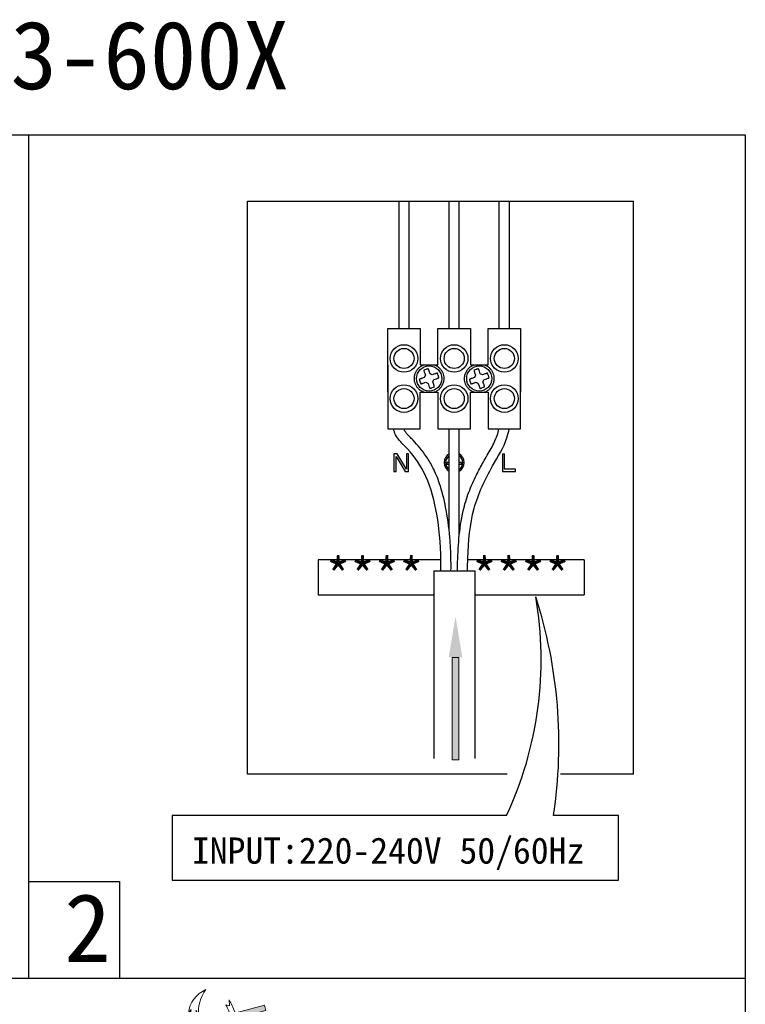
# Model space of a CAD drawing. Header units: inches. Extents: x -231 to 15565, y -8146 to 447.
# Tile 21 of 22: x 655 to 762, y 303 to 447. Entities that reach past the tile are written whole.
import ezdxf

# ---------------------------------------------------------------- set-up
doc = ezdxf.new("R2010")
doc.units = ezdxf.units.IN
doc.header["$MEASUREMENT"] = 0
doc.layers.add('注释', color=4, linetype='Continuous', lineweight=5)
doc.styles.get("Standard").update_dxf_attribs({"font": 'txt', "bigfont": 'gbcbig.shx'})
doc.styles.add('宋体', font='txt')

# ---------------------------------------------------------------- blocks, each defined once
blk = doc.blocks.new('1')
at = {"layer": '注释'}
h = blk.add_hatch(color=256, dxfattribs=at)
h.dxf.hatch_style = 1
h.paths.add_polyline_path([(1220.619, 277.454), (1220.664, 277.456), (1220.708, 277.457), (1220.753, 277.458), (1220.797, 277.458), (1220.842, 277.458), (1220.886, 277.458), (1220.931, 277.457), (1220.975, 277.456), (1221.019, 277.454), (1221.019, 278.009), (1220.619, 278.009)])
h.paths.add_polyline_path([(1220.679, 277.056), (1220.619, 277.054), (1220.619, 271.759), (1221.019, 271.759), (1221.019, 277.054), (1220.977, 277.056), (1220.917, 277.058), (1220.858, 277.059), (1220.798, 277.059), (1220.738, 277.058)])
for p, q in [((1221.019, 278.009), (1220.619, 278.009)), ((1221.934, 277.512), (1222.143, 277.244)), ((1221.991, 276.873), (1221.487, 276.809)), ((1221.66, 274.346), (1221.82, 274.592)), ((1222.104, 274.261), (1221.66, 274.346)), ((1221.019, 271.759), (1220.619, 271.759))]:
    blk.add_line(p, q, dxfattribs=at)
for points in [[(1220.619, 278.009), (1220.619, 277.454)], [(1221.019, 278.009), (1221.019, 277.454)], [(1220.619, 277.054), (1220.619, 271.759)], [(1221.019, 277.054), (1221.019, 271.759)]]:
    blk.add_lwpolyline(points, dxfattribs=at)
for centre, radius, start, end in [((1221.123, 275.447), 2.218, 8.08407, 68.56588), ((1221.131, 274.064), 2.768, 37.76411, 82.61165)]:
    blk.add_arc(centre, radius, start, end, dxfattribs=at)
for points, knots in [([(1222.143, 277.244), (1221.997, 277.295), (1221.844, 277.337), (1221.139, 277.485), (1220.534, 277.488), (1219.436, 277.267), (1218.944, 277.045), (1218.396, 276.55), (1218.243, 276.329), (1218.096, 275.851), (1218.105, 275.594), (1218.282, 275.122), (1218.447, 274.907), (1218.885, 274.544), (1219.159, 274.395), (1219.959, 274.107), (1220.539, 274.031), (1221.452, 274.091), (1221.793, 274.157), (1222.104, 274.261)], [1.043437, 1.043437, 1.043437, 1.043437, 1.234217, 1.234217, 1.89443, 1.89443, 2.554643, 2.554643, 2.959062, 2.959062, 3.36348, 3.36348, 3.767899, 3.767899, 4.172318, 4.172318, 4.820691, 4.820691, 5.222756, 5.222756, 5.222756, 5.222756]), ([(1221.991, 276.873), (1221.803, 276.937), (1221.599, 276.986), (1221.047, 277.068), (1220.686, 277.072), (1219.998, 276.988), (1219.672, 276.899), (1219.124, 276.651), (1218.903, 276.493), (1218.607, 276.154), (1218.532, 275.977), (1218.51, 275.632), (1218.561, 275.458), (1218.806, 275.113), (1219.003, 274.947), (1219.513, 274.676), (1219.825, 274.573), (1220.498, 274.456), (1220.859, 274.444), (1221.418, 274.499), (1221.626, 274.538), (1221.82, 274.592)], [1.053683, 1.053683, 1.053683, 1.053683, 1.329612, 1.329612, 1.772815, 1.772815, 2.216019, 2.216019, 2.659223, 2.659223, 3.102427, 3.102427, 3.545631, 3.545631, 3.988835, 3.988835, 4.432038, 4.432038, 4.875242, 4.875242, 5.147887, 5.147887, 5.147887, 5.147887])]:
    blk.add_open_spline(points, degree=3, knots=knots, dxfattribs=at)
blk.add_solid([(1220.403, 278.009), (1220.819, 280.509), (1221.236, 278.009)], dxfattribs=at)
blk = doc.blocks.new('A$C6A132A31')
at = {"xscale": 1.2, "yscale": 1.2, "zscale": 1.2}
blk.add_blockref('1', (-1461.744, -325.554), dxfattribs=at)
blk = doc.blocks.new('A$C382504A2')
at = {"rotation": 104.9360726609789}
blk.add_blockref('A$C6A132A31', (11.518, 1.426), dxfattribs=at)
blk = doc.blocks.new('6')
at = {"layer": '注释'}
h = blk.add_hatch(color=256, dxfattribs=at)
h.dxf.hatch_style = 1
h.paths.add_polyline_path([(1226.532, 265.896), (1226.932, 265.896), (1226.932, 272.146), (1226.532, 272.146)])
for p, q in [((1226.932, 272.146), (1226.532, 272.146)), ((1226.932, 265.896), (1226.532, 265.896))]:
    blk.add_line(p, q, dxfattribs=at)
for points in [[(1226.532, 272.146), (1226.532, 265.896)], [(1226.932, 272.146), (1226.932, 265.896)]]:
    blk.add_lwpolyline(points, dxfattribs=at)
blk.add_solid([(1226.315, 272.146), (1226.732, 274.646), (1227.148, 272.146)], dxfattribs=at)
blk = doc.blocks.new('A$C13204776')
at = {"ltscale": 0.5}
for p, q in [((94.76, 65.76), (94.76, 149.71)), ((94.76, 149.71), (151.26, 149.71)), ((151.26, 65.76), (151.26, 149.71)), ((123.08, 97.17), (105.1, 97.17)), ((105.1, 97.17), (105.1, 92.02)), ((144.06, 97.17), (127.01, 97.17)), ((144.06, 97.17), (144.06, 92.02)), ((105.1, 92.02), (122.02, 92.02)), ((128.02, 92.02), (144.06, 92.02)), ((132.8, 65.76), (94.76, 65.76)), ((151.26, 65.76), (140.61, 65.76)), ((132.71, 59.7), (83.72, 59.7)), ((83.72, 59.7), (83.72, 50.22)), ((149.07, 59.7), (139.58, 59.7)), ((149.07, 50.22), (149.07, 59.7)), ((83.72, 50.22), (149.07, 50.22))]:
    blk.add_line(p, q, dxfattribs=at)
for p, q in [((116.94, 131.05), (116.94, 149.71)), ((118.41, 131.05), (118.41, 149.71)), ((124.28, 131.05), (124.28, 149.71)), ((125.75, 131.05), (125.75, 149.71)), ((131.63, 131.05), (131.63, 149.71)), ((133.1, 131.05), (133.1, 149.71)), ((115.28, 131.05), (120.06, 131.05)), ((115.28, 121.69), (115.28, 131.05)), ((116.94, 131.05), (118.41, 131.05)), ((120.06, 131.05), (120.06, 125.73)), ((122.63, 131.05), (127.41, 131.05)), ((122.63, 125.73), (122.63, 131.05)), ((124.28, 131.05), (125.75, 131.05)), ((127.41, 131.05), (127.41, 125.73)), ((129.98, 131.05), (134.75, 131.05)), ((129.98, 125.73), (129.98, 131.05)), ((131.63, 131.05), (133.1, 131.05)), ((134.75, 131.05), (134.75, 121.69)), ((115.28, 125.72), (115.28, 116.36)), ((120.06, 125.73), (122.63, 125.73)), ((127.41, 125.73), (129.98, 125.73)), ((134.75, 116.36), (134.75, 125.72)), ((120.8, 124.18), (120.64, 123.85)), ((120.66, 124.57), (120.8, 124.18)), ((121.49, 124.42), (121.36, 124.81)), ((121.82, 124.26), (121.49, 124.42)), ((122.21, 124.39), (121.82, 124.26)), ((128.14, 124.18), (127.98, 123.85)), ((128.01, 124.57), (128.14, 124.18)), ((128.84, 124.42), (128.71, 124.81)), ((129.17, 124.26), (128.84, 124.42)), ((129.56, 124.39), (129.17, 124.26)), ((120.64, 123.85), (120.24, 123.72)), ((120.48, 123.03), (120.87, 123.16)), ((120.87, 123.16), (121.2, 123)), ((121.2, 123), (121.33, 122.61)), ((121.89, 123.23), (122.06, 123.56)), ((122.03, 122.84), (121.89, 123.23)), ((122.06, 123.56), (122.45, 123.69)), ((127.98, 123.85), (127.59, 123.72)), ((127.83, 123.03), (128.22, 123.16)), ((128.22, 123.16), (128.55, 123)), ((128.55, 123), (128.68, 122.61)), ((129.24, 123.23), (129.4, 123.56)), ((129.37, 122.84), (129.24, 123.23)), ((129.4, 123.56), (129.79, 123.69)), ((120.06, 121.69), (122.63, 121.69)), ((120.06, 116.36), (120.06, 121.69)), ((122.63, 121.69), (122.63, 116.36)), ((127.41, 121.69), (129.98, 121.69)), ((127.41, 116.36), (127.41, 121.69)), ((129.98, 121.69), (129.98, 116.36)), ((115.28, 116.36), (120.06, 116.36)), ((122.63, 116.36), (127.41, 116.36)), ((124.28, 101.46), (124.28, 116.36)), ((125.75, 100.59), (125.75, 116.36)), ((129.98, 116.36), (134.75, 116.36)), ((116.69, 112.69), (116.2, 112.69)), ((116.2, 112.69), (116.2, 110.11)), ((118.03, 110.45), (116.69, 112.69)), ((118.03, 112.69), (118.03, 110.45)), ((118.35, 112.69), (118.03, 112.69)), ((118.35, 110.11), (118.35, 112.69)), ((132.09, 112.69), (132.09, 110.11)), ((132.09, 112.69), (132.41, 112.69)), ((132.41, 110.44), (132.41, 112.69)), ((116.53, 112.3), (117.86, 110.11)), ((116.53, 110.11), (116.53, 112.3)), ((123.95, 111.4), (123.95, 111.18)), ((124.28, 111.4), (123.95, 111.4)), ((123.95, 111.18), (124.28, 111.18)), ((126.08, 111.4), (125.75, 111.4)), ((125.75, 111.18), (126.08, 111.18)), ((126.08, 111.18), (126.08, 111.4)), ((116.2, 110.11), (116.53, 110.11)), ((117.86, 110.11), (118.35, 110.11)), ((132.09, 110.11), (134.02, 110.11)), ((134.02, 110.44), (132.41, 110.44)), ((134.02, 110.11), (134.02, 110.44)), ((122.02, 95.53), (122.02, 68.07)), ((122.02, 95.53), (128.02, 95.53)), ((128.02, 95.53), (128.02, 68.07))]:
    blk.add_line(p, q)
for centre, radius in [((117.67, 126.65), 2.02), ((125.02, 126.65), 2.02), ((132.37, 126.65), 2.02), ((117.67, 126.65), 1.47), ((125.02, 126.65), 1.47), ((132.37, 126.65), 1.47), ((121.35, 123.71), 1.84), ((128.69, 123.71), 1.84), ((117.67, 120.77), 2.02), ((125.02, 120.77), 2.02), ((132.37, 120.77), 2.02), ((117.67, 120.77), 1.47), ((125.02, 120.77), 1.47), ((132.37, 120.77), 1.47)]:
    blk.add_circle(centre, radius)
for radius, start, end in [(1.47, 119.9997, 240.0003), (1.47, 300.0003, 59.9997), (1.25, 126.0315, 233.9685), (1.25, 306.0323, 53.9677)]:
    blk.add_arc((125.02, 111.4), radius, start, end)
for centre, radius, start, end in [((83.43, 82.57), 54.32, 335.1051, 9.7128), ((70.18, 70.18), 70.18, 351.4113, 17.8831)]:
    blk.add_arc(centre, radius, start, end, dxfattribs=at)
for points, knots in [([(120.59, 121.69), (120.58, 121.69), (120.44, 121.75), (120.17, 121.88), (119.83, 122.16), (119.59, 122.44), (119.44, 122.68), (119.32, 122.94), (119.22, 123.26), (119.18, 123.62), (119.2, 123.93), (119.24, 124.2), (119.33, 124.51), (119.5, 124.85), (119.77, 125.2), (120.04, 125.43), (120.29, 125.59), (120.45, 125.67), (120.55, 125.71), (120.59, 125.73)], [0.1147829, 0.1147829, 0.1147829, 0.1147829, 0.1201829, 0.1850655, 0.250007, 0.3148861, 0.3472234, 0.3799074, 0.4399227, 0.5000008, 0.5401366, 0.579991, 0.6201833, 0.6850673, 0.7500069, 0.8148865, 0.8472223, 0.8799117, 0.8971304, 0.8971304, 0.8971304, 0.8971304]), ([(122.1, 125.73), (122.11, 125.72), (122.26, 125.67), (122.52, 125.53), (122.86, 125.26), (123.1, 124.98), (123.25, 124.73), (123.37, 124.48), (123.47, 124.15), (123.51, 123.79), (123.5, 123.48), (123.45, 123.22), (123.36, 122.91), (123.19, 122.56), (122.92, 122.22), (122.65, 121.98), (122.41, 121.83), (122.24, 121.74), (122.14, 121.7), (122.1, 121.69)], [0.1153215, 0.1153215, 0.1153215, 0.1153215, 0.1201863, 0.185069, 0.2500106, 0.3148898, 0.3472271, 0.3799111, 0.4399265, 0.4999982, 0.5401405, 0.5799949, 0.6201873, 0.6850655, 0.7500052, 0.8148848, 0.8472242, 0.8799107, 0.8976776, 0.8976776, 0.8976776, 0.8976776]), ([(127.94, 121.69), (127.93, 121.69), (127.78, 121.75), (127.51, 121.88), (127.17, 122.16), (126.94, 122.44), (126.79, 122.68), (126.67, 122.94), (126.57, 123.26), (126.53, 123.62), (126.54, 123.93), (126.59, 124.2), (126.68, 124.51), (126.85, 124.85), (127.11, 125.2), (127.39, 125.43), (127.63, 125.59), (127.8, 125.67), (127.9, 125.71), (127.94, 125.73)], [0.1147829, 0.1147829, 0.1147829, 0.1147829, 0.1201829, 0.1850655, 0.250007, 0.3148861, 0.3472234, 0.3799074, 0.4399227, 0.5000008, 0.5401366, 0.579991, 0.6201833, 0.6850673, 0.7500069, 0.8148865, 0.8472223, 0.8799117, 0.8971304, 0.8971304, 0.8971304, 0.8971304]), ([(129.45, 125.73), (129.46, 125.72), (129.6, 125.67), (129.87, 125.53), (130.21, 125.26), (130.45, 124.98), (130.59, 124.73), (130.71, 124.48), (130.82, 124.15), (130.86, 123.79), (130.84, 123.48), (130.8, 123.22), (130.7, 122.91), (130.54, 122.56), (130.27, 122.22), (130, 121.98), (129.75, 121.83), (129.59, 121.74), (129.48, 121.7), (129.45, 121.69)], [0.1153215, 0.1153215, 0.1153215, 0.1153215, 0.1201863, 0.185069, 0.2500106, 0.3148898, 0.3472271, 0.3799111, 0.4399265, 0.4999982, 0.5401405, 0.5799949, 0.6201873, 0.6850655, 0.7500052, 0.8148848, 0.8472242, 0.8799107, 0.8976776, 0.8976776, 0.8976776, 0.8976776]), ([(121.23, 125.15), (121.17, 125.13), (121.05, 125.1), (120.83, 125.03), (120.67, 124.97), (120.56, 124.92)], [0, 0, 0, 0, 0.261289, 0.522551, 1, 1, 1, 1]), ([(120.56, 124.92), (120.58, 124.87), (120.6, 124.79), (120.63, 124.67), (120.65, 124.6), (120.66, 124.57)], [0, 0, 0, 0, 0.485258, 0.740761, 1, 1, 1, 1]), ([(121.36, 124.81), (121.34, 124.85), (121.32, 124.93), (121.27, 125.05), (121.24, 125.12), (121.23, 125.15)], [0, 0, 0, 0, 0.365145, 0.678867, 1, 1, 1, 1]), ([(122.56, 124.49), (122.51, 124.48), (122.42, 124.46), (122.3, 124.42), (122.24, 124.4), (122.21, 124.39)], [0, 0, 0, 0, 0.485204, 0.740706, 1, 1, 1, 1]), ([(122.79, 123.83), (122.77, 123.88), (122.74, 124), (122.67, 124.23), (122.6, 124.39), (122.56, 124.49)], [0, 0, 0, 0, 0.261312, 0.522536, 1, 1, 1, 1]), ([(128.57, 125.15), (128.52, 125.13), (128.4, 125.1), (128.17, 125.03), (128.01, 124.97), (127.91, 124.92)], [0, 0, 0, 0, 0.261289, 0.522551, 1, 1, 1, 1]), ([(127.91, 124.92), (127.92, 124.87), (127.94, 124.79), (127.98, 124.67), (128, 124.6), (128.01, 124.57)], [0, 0, 0, 0, 0.485258, 0.740761, 1, 1, 1, 1]), ([(128.71, 124.81), (128.69, 124.85), (128.66, 124.93), (128.62, 125.05), (128.59, 125.12), (128.57, 125.15)], [0, 0, 0, 0, 0.365145, 0.678867, 1, 1, 1, 1]), ([(129.91, 124.49), (129.85, 124.48), (129.77, 124.46), (129.65, 124.42), (129.59, 124.4), (129.56, 124.39)], [0, 0, 0, 0, 0.485204, 0.740706, 1, 1, 1, 1]), ([(130.14, 123.83), (130.12, 123.88), (130.09, 124), (130.01, 124.23), (129.95, 124.39), (129.91, 124.49)], [0, 0, 0, 0, 0.261312, 0.522536, 1, 1, 1, 1]), ([(120.24, 123.72), (120.2, 123.71), (120.12, 123.68), (120, 123.63), (119.94, 123.6), (119.9, 123.59)], [0, 0, 0, 0, 0.365195, 0.678906, 1, 1, 1, 1]), ([(119.9, 123.59), (119.92, 123.53), (119.95, 123.41), (120.02, 123.19), (120.09, 123.03), (120.13, 122.92)], [0, 0, 0, 0, 0.261252, 0.522535, 1, 1, 1, 1]), ([(120.13, 122.92), (120.18, 122.94), (120.27, 122.96), (120.39, 122.99), (120.45, 123.02), (120.48, 123.03)], [0, 0, 0, 0, 0.485204, 0.740706, 1, 1, 1, 1]), ([(121.33, 122.61), (121.35, 122.56), (121.37, 122.48), (121.42, 122.37), (121.45, 122.3), (121.46, 122.26)], [0, 0, 0, 0, 0.365145, 0.678867, 1, 1, 1, 1]), ([(122.13, 122.49), (122.12, 122.55), (122.09, 122.63), (122.06, 122.75), (122.04, 122.81), (122.03, 122.84)], [0, 0, 0, 0, 0.485258, 0.740761, 1, 1, 1, 1]), ([(122.45, 123.69), (122.49, 123.71), (122.57, 123.74), (122.69, 123.78), (122.75, 123.81), (122.79, 123.83)], [0, 0, 0, 0, 0.365171, 0.678936, 1, 1, 1, 1]), ([(127.59, 123.72), (127.55, 123.71), (127.47, 123.68), (127.35, 123.63), (127.28, 123.6), (127.25, 123.59)], [0, 0, 0, 0, 0.365195, 0.678906, 1, 1, 1, 1]), ([(127.25, 123.59), (127.27, 123.53), (127.3, 123.41), (127.37, 123.19), (127.43, 123.03), (127.48, 122.92)], [0, 0, 0, 0, 0.261252, 0.522535, 1, 1, 1, 1]), ([(127.48, 122.92), (127.53, 122.94), (127.61, 122.96), (127.73, 122.99), (127.8, 123.02), (127.83, 123.03)], [0, 0, 0, 0, 0.485204, 0.740706, 1, 1, 1, 1]), ([(128.68, 122.61), (128.69, 122.56), (128.72, 122.48), (128.77, 122.37), (128.8, 122.3), (128.81, 122.26)], [0, 0, 0, 0, 0.365145, 0.678867, 1, 1, 1, 1]), ([(129.48, 122.49), (129.46, 122.55), (129.44, 122.63), (129.41, 122.75), (129.38, 122.81), (129.37, 122.84)], [0, 0, 0, 0, 0.485258, 0.740761, 1, 1, 1, 1]), ([(129.79, 123.69), (129.84, 123.71), (129.92, 123.74), (130.03, 123.78), (130.1, 123.81), (130.14, 123.83)], [0, 0, 0, 0, 0.365171, 0.678936, 1, 1, 1, 1]), ([(121.46, 122.26), (121.52, 122.28), (121.64, 122.31), (121.86, 122.39), (122.03, 122.45), (122.13, 122.49)], [0, 0, 0, 0, 0.261289, 0.522551, 1, 1, 1, 1]), ([(128.81, 122.26), (128.87, 122.28), (128.99, 122.31), (129.21, 122.39), (129.37, 122.45), (129.48, 122.49)], [0, 0, 0, 0, 0.261289, 0.522551, 1, 1, 1, 1]), ([(123.08, 95.53), (123.09, 96.03), (123.09, 99.04), (122.64, 103.96), (121.03, 109.89), (118.46, 113.23), (116.49, 115.1), (116.2, 116.04), (116.14, 116.36)], [1.126742, 1.126742, 1.126742, 1.126742, 1.852591, 5.428383, 8.176545, 10.456428, 11.433049, 11.906381, 11.906381, 11.906381, 11.906381]), ([(124.55, 95.53), (124.56, 96.21), (124.56, 96.91), (124.52, 98.37), (124.48, 99.13), (124.32, 101.4), (124.13, 102.92), (123.64, 105.61), (123.37, 106.79), (122.73, 108.8), (122.41, 109.63), (121.74, 110.99), (121.43, 111.53), (120.75, 112.58), (120.38, 113.07), (119.68, 113.94), (119.35, 114.31), (118.83, 114.86), (118.65, 115.05), (118.32, 115.38), (118.17, 115.54), (117.95, 115.8), (117.87, 115.91), (117.76, 116.09), (117.72, 116.16), (117.67, 116.28), (117.66, 116.32), (117.65, 116.36)], [1.129746, 1.129746, 1.129746, 1.129746, 2.104305, 2.104305, 3.156458, 3.156458, 5.260764, 5.260764, 6.888169, 6.888169, 8.050985, 8.050985, 8.864624, 8.864624, 9.678262, 9.678262, 10.322888, 10.322888, 10.666715, 10.666715, 11.010542, 11.010542, 11.311628, 11.311628, 11.57285, 11.57285, 11.685823, 11.685823, 11.685823, 11.685823]), ([(125.49, 95.53), (125.49, 95.79), (125.5, 96.06), (125.56, 97.64), (125.61, 98.96), (125.84, 101.63), (126.02, 102.99), (126.55, 105.25), (126.83, 106.17), (127.5, 107.93), (127.88, 108.79), (128.61, 110.23), (128.93, 110.83), (129.67, 112.14), (130.08, 112.82), (130.8, 114.13), (131.1, 114.76), (131.42, 115.69), (131.51, 116.02), (131.58, 116.36)], [0.859633, 0.859633, 0.859633, 0.859633, 1.242333, 1.242333, 3.087016, 3.087016, 4.9317, 4.9317, 6.198756, 6.198756, 7.465812, 7.465812, 8.394352, 8.394352, 9.518955, 9.518955, 10.643559, 10.643559, 11.208729, 11.208729, 11.208729, 11.208729]), ([(126.96, 95.53), (126.97, 96.15), (127.08, 99.23), (127.46, 104.63), (130.2, 110.33), (132.52, 113.97), (133, 115.91), (133.09, 116.36)], [0.881292, 0.881292, 0.881292, 0.881292, 1.770572, 5.282844, 8.502442, 10.704509, 11.36468, 11.36468, 11.36468, 11.36468])]:
    blk.add_open_spline(points, degree=3, knots=knots)
at = {"xscale": 2.4, "yscale": 2.4, "zscale": 2.4}
blk.add_blockref('6', (-2818.94, -570.29), dxfattribs=at)
at = {"style": '宋体'}
blk.add_text('INPUT:220-240V 50/60Hz', height=3.84, dxfattribs=at).set_placement((86.61, 52.66))
at = {"insert": (106.24, 97.42), "char_height": 5.2479, "width": 72.5079, "attachment_point": 1}
blk.add_mtext('{\\fSimSun|b0|i0|c134|p2;****  ****}', dxfattribs=at)

msp = doc.modelspace()

# ---------------------------------------------------------------- linework, layer by layer
for p, q in [((656.664, 430.231), (656.664, 306.729)), ((656.664, 320.912), (670.01, 320.912)), ((670.01, 320.912), (670.01, 306.729)), ((551.664, 306.729), (761.664, 306.729))]:
    msp.add_line(p, q)
msp.add_lwpolyline([(551.664, 430.231), (761.664, 430.231), (761.664, 133.231), (551.664, 133.231)], close=True)

# ---------------------------------------------------------------- block references
msp.add_blockref('A$C13204776', (594.009, 270.848))
at = {"xscale": 1.6, "yscale": 1.6, "zscale": 1.6}
msp.add_blockref('A$C382504A2', (675.096, 295.339), dxfattribs=at)

# ---------------------------------------------------------------- texts
at = {"char_height": 10, "attachment_point": 1, "style": '宋体'}
for s, insert, width in [('FS-343-600X', (620.038, 446.935), 98.12507), ('2', (661.931, 319.121), 5)]:
    msp.add_mtext(s, dxfattribs=dict(at, insert=insert, width=width))

doc.saveas('drawing.dxf')
